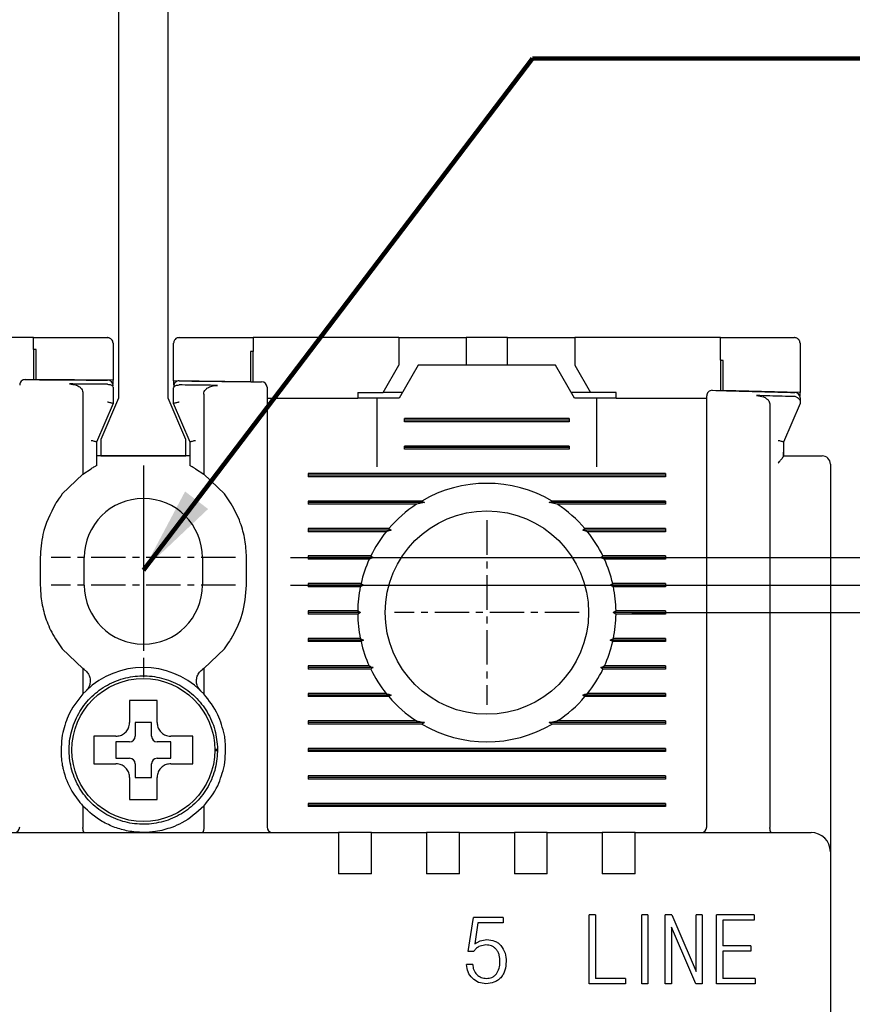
# Model space of a CAD drawing. Extents: x -235 to 1048, y -1897 to 585.
# Tile 17 of 23: x 452 to 483, y 431 to 466. Entities that reach past the tile are written whole.
import ezdxf

# ---------------------------------------------------------------- set-up
doc = ezdxf.new("R2010")
doc.units = 0
doc.header["$MEASUREMENT"] = 0
doc.linetypes.add('CENTER', pattern=[2, 1.25, -0.25, 0.25, -0.25])
doc.layers.get('0').update_dxf_attribs({"linetype": 'CONTINUOUS'})
for name, color, linetype in [('cen', 1, 'CENTER'), ('di', 3, 'CONTINUOUS'), ('DIM', 3, 'CONTINUOUS')]:
    doc.layers.add(name, color=color, linetype=linetype)
doc.styles.add('KIM', font='ROMANS.shx', dxfattribs={"height": 5, "bigfont": 'GSG1.shx'})
doc.styles.get("Standard").update_dxf_attribs({"font": 'romans.shx', "height": 2, "bigfont": 'hgs.shx'})
doc.dimstyles.get("Standard").update_dxf_attribs({"dimscale": 0, "dimtxt": 2, "dimasz": 2, "dimexe": 0.5, "dimexo": 0.5, "dimgap": 1, "dimtad": 1, "dimdsep": 46, "dimtxsty": 'Standard', "dimcen": 0, "dimclrd": 3, "dimclre": 3, "dimclrt": 3, "dimadec": 0, "dimazin": 2, "dimtp": 0.1, "dimtm": 0.1, "dimtfac": 1, "dimtmove": 0, "dimatfit": 3, "dimfxl": 0, "dimtolj": 1, "dimarcsym": 0})
doc.dimstyles.new('STANDARD$0', dxfattribs={"dimtxt": 5, "dimasz": 5, "dimexe": 1, "dimexo": 2, "dimgap": 2, "dimtad": 1, "dimdec": 4, "dimzin": 12, "dimdsep": 46, "dimtxsty": 'KIM', "dimcen": -1, "dimdle": 0.1, "dimadec": 0, "dimazin": 0, "dimtfac": 1, "dimtdec": 4, "dimtmove": 0, "dimatfit": 3, "dimfxl": 0, "dimtolj": 1, "dimtzin": 0, "dimarcsym": 0})

# ---------------------------------------------------------------- blocks, each defined once
blk = doc.blocks.new('*D566')
at = {"layer": 'di'}
for p, q in [((474.593, 444.759), (521.079, 444.759)), ((519.079, 441.959), (519.079, 367.559)), ((474.593, 364.759), (521.079, 364.759))]:
    blk.add_line(p, q, dxfattribs=at)
for points in [[(518.612, 441.959), (519.546, 441.959), (519.079, 444.759)], [(518.612, 367.559), (519.546, 367.559), (519.079, 364.759)]]:
    blk.add_solid(points, dxfattribs=at)
at = {"layer": 'di', "insert": (516.079, 404.759), "char_height": 2, "attachment_point": 5, "rotation": 90}
blk.add_mtext('\\A1;80', dxfattribs=at)
blk = doc.blocks.new('*D567')
at = {"layer": 'di'}
for p, q in [((483.117, 436.759), (511.079, 436.759)), ((509.079, 433.959), (509.079, 375.559)), ((483.117, 372.759), (511.079, 372.759))]:
    blk.add_line(p, q, dxfattribs=at)
for points in [[(508.612, 433.959), (509.546, 433.959), (509.079, 436.759)], [(508.612, 375.559), (509.546, 375.559), (509.079, 372.759)]]:
    blk.add_solid(points, dxfattribs=at)
at = {"layer": 'di', "insert": (506.079, 404.759), "char_height": 2, "attachment_point": 5, "rotation": 90}
blk.add_mtext('\\A1;64', dxfattribs=at)
blk = doc.blocks.new('*D588')
at = {"layer": 'di'}
for p, q in [((462.171, 446.759), (531.528, 446.759)), ((529.528, 443.959), (529.528, 365.559)), ((462.093, 362.759), (531.528, 362.759))]:
    blk.add_line(p, q, dxfattribs=at)
for points in [[(529.061, 443.959), (529.994, 443.959), (529.528, 446.759)], [(529.061, 365.559), (529.994, 365.559), (529.528, 362.759)]]:
    blk.add_solid(points, dxfattribs=at)
at = {"layer": 'di', "insert": (526.528, 404.759), "char_height": 2, "attachment_point": 5, "rotation": 90}
blk.add_mtext('\\A1;84', dxfattribs=at)
blk = doc.blocks.new('12323')
for p, q in [((3792.299, 1407.975), (3790.799, 1407.325)), ((3792.899, 1407.975), (3792.299, 1407.975)), ((3792.899, 1404.875), (3792.899, 1407.975)), ((3790.799, 1407.325), (3742.999, 1407.325)), ((3742.999, 1405.525), (3790.799, 1405.525)), ((3742.999, 1405.525), (3790.799, 1405.525)), ((3790.799, 1405.525), (3792.299, 1404.875)), ((3792.299, 1404.875), (3792.899, 1404.875))]:
    blk.add_line(p, q)
blk = doc.blocks.new('*D599')
at = {"layer": 'DIM'}
for p, q in [((509.079, 449.559), (509.079, 457.55)), ((462.171, 446.759), (511.079, 446.759)), ((509.079, 445.759), (509.079, 446.759)), ((462.171, 445.759), (511.079, 445.759)), ((509.079, 442.959), (509.079, 440.159))]:
    blk.add_line(p, q, dxfattribs=at)
for points in [[(508.612, 449.559), (509.546, 449.559), (509.079, 446.759)], [(508.612, 442.959), (509.546, 442.959), (509.079, 445.759)]]:
    blk.add_solid(points, dxfattribs=at)
at = {"layer": 'DIM', "insert": (504.579, 454.954), "char_height": 5, "attachment_point": 5, "rotation": 90, "style": 'KIM'}
blk.add_mtext('\\A1;1', dxfattribs=at)

msp = doc.modelspace()

# ---------------------------------------------------------------- linework, layer by layer
for p, q in [((452.817, 454.759), (447.517, 454.759)), ((452.817, 454.332), (452.817, 454.759)), ((455.717, 454.559), (455.717, 453.21)), ((457.917, 453.189), (457.917, 454.559)), ((460.817, 454.759), (460.817, 454.256)), ((466.117, 454.759), (460.817, 454.759)), ((466.117, 454.759), (466.117, 453.759)), ((466.117, 454.759), (468.067, 454.759)), ((468.067, 454.759), (468.567, 454.759)), ((468.567, 454.759), (468.567, 453.759)), ((470.067, 454.759), (468.567, 454.759)), ((470.067, 453.759), (470.067, 454.759)), ((470.067, 454.759), (470.567, 454.759)), ((470.567, 454.759), (472.517, 454.759)), ((472.517, 454.759), (472.517, 453.759)), ((477.817, 454.759), (472.517, 454.759)), ((477.817, 453.935), (477.817, 454.759)), ((480.717, 454.559), (480.717, 452.759)), ((452.817, 454.332), (452.817, 453.232)), ((452.917, 453.231), (452.917, 454.331)), ((460.717, 454.258), (460.717, 453.158)), ((460.817, 453.156), (460.817, 454.256)), ((477.817, 453.935), (477.817, 452.836)), ((477.917, 452.833), (477.917, 453.933)), ((465.539, 452.759), (466.117, 453.759)), ((466.817, 453.759), (466.124, 452.559)), ((471.817, 453.759), (466.817, 453.759)), ((472.509, 452.559), (471.817, 453.759)), ((472.517, 453.759), (473.094, 452.759)), ((455.717, 453.21), (452.917, 453.231)), ((455.717, 453.063), (455.717, 453.21)), ((457.917, 453.189), (457.917, 453.038)), ((460.717, 453.158), (457.917, 453.189)), ((454.617, 452.747), (454.617, 449.796)), ((455.518, 453.063), (455.517, 453.063)), ((455.717, 452.931), (455.717, 452.36)), ((457.917, 452.36), (457.917, 452.907)), ((458.118, 453.039), (458.117, 453.039)), ((464.617, 452.759), (464.617, 452.559)), ((464.617, 452.759), (465.539, 452.759)), ((466.239, 452.759), (465.539, 452.759)), ((473.094, 452.759), (472.394, 452.759)), ((474.017, 452.759), (473.094, 452.759)), ((474.017, 452.559), (474.017, 452.759)), ((480.717, 452.759), (477.917, 452.833)), ((480.717, 452.615), (480.717, 452.759)), ((455.717, 452.359), (455.117, 450.959)), ((455.717, 452.36), (455.717, 452.359)), ((457.917, 452.359), (457.917, 452.36)), ((458.517, 450.959), (457.917, 452.359)), ((459.017, 452.701), (459.017, 449.796)), ((461.317, 452.559), (464.617, 452.559)), ((465.317, 452.559), (464.617, 452.559)), ((465.317, 452.559), (465.317, 450.059)), ((466.124, 452.559), (465.317, 452.559)), ((473.317, 452.559), (472.509, 452.559)), ((474.017, 452.559), (473.317, 452.559)), ((473.317, 450.059), (473.317, 452.559)), ((474.017, 452.559), (477.317, 452.559)), ((480.717, 452.359), (480.117, 450.959)), ((461.317, 452.071), (461.317, 436.959)), ((479.617, 452.321), (479.617, 436.945)), ((466.317, 451.701), (466.317, 451.817)), ((472.317, 451.817), (466.317, 451.817)), ((472.317, 451.759), (466.317, 451.759)), ((472.317, 451.701), (466.317, 451.701)), ((472.317, 451.817), (472.317, 451.701)), ((477.317, 436.959), (477.317, 451.76)), ((455.117, 450.96), (455.117, 450.102)), ((455.117, 450.959), (455.117, 450.96)), ((458.517, 450.102), (458.517, 450.96)), ((458.517, 450.96), (458.517, 450.959)), ((480.117, 450.96), (480.117, 450.592)), ((480.117, 450.959), (480.117, 450.96)), ((466.317, 450.701), (466.317, 450.817)), ((472.317, 450.817), (466.317, 450.817)), ((472.317, 450.759), (466.317, 450.759)), ((472.317, 450.701), (466.317, 450.701)), ((472.317, 450.817), (472.317, 450.701)), ((480.117, 450.592), (480.117, 450.445)), ((458.517, 450.459), (455.117, 450.459)), ((480.117, 450.445), (480.115, 450.445)), ((480.117, 450.459), (481.117, 450.459)), ((454.617, 449.796), (454.917, 449.992)), ((458.717, 449.992), (459.017, 449.796)), ((481.817, 450.159), (481.817, 436.887)), ((454.617, 449.796), (453.867, 449.074)), ((459.767, 449.074), (459.017, 449.796)), ((462.817, 449.817), (462.817, 449.701)), ((475.817, 449.817), (462.817, 449.817)), ((475.817, 449.759), (462.817, 449.759)), ((475.817, 449.701), (462.817, 449.701)), ((475.817, 449.817), (475.817, 449.701)), ((460.017, 448.714), (459.767, 449.074)), ((466.945, 448.817), (462.817, 448.817)), ((462.817, 448.817), (462.817, 448.701)), ((466.945, 448.817), (467.045, 448.759)), ((471.588, 448.759), (471.688, 448.817)), ((475.817, 448.817), (471.688, 448.817)), ((475.817, 448.817), (475.817, 448.701)), ((467.045, 448.759), (462.817, 448.759)), ((466.758, 448.701), (462.817, 448.701)), ((467.045, 448.759), (466.758, 448.701)), ((475.817, 448.759), (471.588, 448.759)), ((471.876, 448.701), (471.588, 448.759)), ((475.817, 448.701), (471.876, 448.701)), ((465.747, 447.817), (462.817, 447.817)), ((462.817, 447.817), (462.817, 447.701)), ((465.829, 447.759), (462.817, 447.759)), ((465.651, 447.701), (462.817, 447.701)), ((475.817, 447.759), (472.804, 447.759)), ((475.817, 447.817), (472.886, 447.817)), ((475.817, 447.701), (472.982, 447.701)), ((475.817, 447.817), (475.817, 447.701)), ((466.917, 447.559), (466.917, 447.576)), ((471.716, 447.576), (471.717, 447.559)), ((453.067, 446.759), (453.067, 445.759)), ((454.667, 445.759), (454.667, 446.759)), ((458.967, 446.759), (458.967, 445.759)), ((460.567, 445.759), (460.567, 446.759)), ((465.091, 446.817), (462.817, 446.817)), ((462.817, 446.817), (462.817, 446.701)), ((465.174, 446.759), (462.817, 446.759)), ((465.037, 446.701), (462.817, 446.701)), ((475.817, 446.759), (473.459, 446.759)), ((475.817, 446.817), (473.542, 446.817)), ((475.817, 446.701), (473.596, 446.701)), ((475.817, 446.817), (475.817, 446.701)), ((464.737, 445.817), (462.817, 445.817)), ((462.817, 445.817), (462.817, 445.701)), ((464.827, 445.759), (462.817, 445.759)), ((464.712, 445.701), (462.817, 445.701)), ((464.827, 445.759), (464.712, 445.701)), ((464.737, 445.817), (464.827, 445.759)), ((473.807, 445.759), (473.896, 445.817)), ((473.921, 445.701), (473.807, 445.759)), ((475.817, 445.759), (473.807, 445.759)), ((475.817, 445.817), (473.896, 445.817)), ((475.817, 445.701), (473.921, 445.701)), ((475.817, 445.817), (475.817, 445.701)), ((464.617, 444.817), (462.817, 444.817)), ((462.817, 444.817), (462.817, 444.701)), ((464.717, 444.759), (462.817, 444.759)), ((464.617, 444.701), (462.817, 444.701)), ((464.617, 444.817), (464.717, 444.759)), ((464.717, 444.759), (464.617, 444.701)), ((473.917, 444.759), (474.016, 444.817)), ((474.016, 444.701), (473.917, 444.759)), ((475.817, 444.759), (473.917, 444.759)), ((475.817, 444.817), (474.016, 444.817)), ((475.817, 444.701), (474.016, 444.701)), ((475.817, 444.817), (475.817, 444.701)), ((453.617, 443.804), (453.867, 443.444)), ((464.712, 443.817), (462.817, 443.817)), ((462.817, 443.817), (462.817, 443.701)), ((464.712, 443.817), (464.827, 443.759)), ((473.807, 443.759), (473.921, 443.817)), ((475.817, 443.817), (473.921, 443.817)), ((475.817, 443.817), (475.817, 443.701)), ((453.867, 443.444), (454.617, 442.722)), ((459.017, 442.722), (459.767, 443.444)), ((464.827, 443.759), (462.817, 443.759)), ((464.737, 443.701), (462.817, 443.701)), ((464.827, 443.759), (464.737, 443.701)), ((475.817, 443.759), (473.807, 443.759)), ((473.896, 443.701), (473.807, 443.759)), ((475.817, 443.701), (473.896, 443.701)), ((454.617, 442.722), (454.617, 441.799)), ((454.669, 442.685), (454.617, 442.722)), ((459.017, 442.722), (458.964, 442.685)), ((459.017, 442.722), (459.017, 441.799)), ((465.037, 442.817), (462.817, 442.817)), ((462.817, 442.817), (462.817, 442.701)), ((465.174, 442.759), (462.817, 442.759)), ((465.091, 442.701), (462.817, 442.701)), ((475.817, 442.759), (473.459, 442.759)), ((475.817, 442.701), (473.542, 442.701)), ((475.817, 442.817), (473.596, 442.817)), ((475.817, 442.817), (475.817, 442.701)), ((454.617, 441.799), (454.731, 441.915)), ((458.902, 441.915), (459.017, 441.799)), ((465.651, 441.817), (462.817, 441.817)), ((462.817, 441.817), (462.817, 441.701)), ((465.829, 441.759), (462.817, 441.759)), ((465.747, 441.701), (462.817, 441.701)), ((466.916, 441.943), (466.917, 441.959)), ((471.717, 441.959), (471.717, 441.943)), ((475.817, 441.759), (472.804, 441.759)), ((475.817, 441.701), (472.886, 441.701)), ((475.817, 441.817), (472.982, 441.817)), ((475.817, 441.817), (475.817, 441.701)), ((457.117, 440.759), (456.517, 440.759)), ((456.517, 440.759), (456.517, 440.259)), ((457.117, 440.259), (457.117, 440.759)), ((466.758, 440.817), (462.817, 440.817)), ((462.817, 440.817), (462.817, 440.701)), ((467.045, 440.759), (462.817, 440.759)), ((466.945, 440.701), (462.817, 440.701)), ((466.758, 440.817), (467.045, 440.759)), ((467.045, 440.759), (466.945, 440.701)), ((471.588, 440.759), (471.876, 440.817)), ((471.688, 440.701), (471.588, 440.759)), ((475.817, 440.759), (471.588, 440.759)), ((475.817, 440.701), (471.688, 440.701)), ((475.817, 440.817), (471.876, 440.817)), ((475.817, 440.817), (475.817, 440.701)), ((455.247, 440.259), (455.017, 440.259)), ((456.317, 440.059), (455.817, 440.059)), ((455.817, 440.059), (455.817, 439.459)), ((457.817, 440.059), (457.317, 440.059)), ((457.817, 439.459), (457.817, 440.059)), ((459.416, 439.793), (459.517, 439.793)), ((459.517, 439.725), (459.416, 439.725)), ((459.517, 439.793), (459.517, 439.725)), ((462.817, 439.817), (462.817, 439.701)), ((475.817, 439.817), (462.817, 439.817)), ((475.817, 439.759), (462.817, 439.759)), ((475.817, 439.701), (462.817, 439.701)), ((475.817, 439.817), (475.817, 439.701)), ((455.817, 439.459), (456.317, 439.459)), ((456.517, 439.259), (456.517, 438.759)), ((457.117, 438.759), (457.117, 439.259)), ((457.317, 439.459), (457.817, 439.459)), ((456.517, 438.759), (457.117, 438.759)), ((462.817, 438.817), (462.817, 438.701)), ((475.817, 438.817), (462.817, 438.817)), ((475.817, 438.759), (462.817, 438.759)), ((475.817, 438.817), (475.817, 438.701)), ((475.817, 438.701), (462.817, 438.701)), ((456.317, 438.189), (456.317, 437.959)), ((454.617, 437.72), (454.617, 436.945)), ((459.017, 437.72), (459.017, 436.945)), ((462.817, 437.817), (462.817, 437.701)), ((475.817, 437.817), (462.817, 437.817)), ((475.817, 437.759), (462.817, 437.759)), ((475.817, 437.701), (462.817, 437.701)), ((475.817, 437.817), (475.817, 437.701)), ((449.717, 436.759), (463.917, 436.759)), ((454.617, 436.945), (454.617, 436.943)), ((459.017, 436.943), (459.017, 436.945)), ((463.917, 436.759), (463.917, 436.068)), ((465.117, 436.759), (463.917, 436.759)), ((465.117, 436.759), (467.117, 436.759)), ((465.117, 436.068), (465.117, 436.759)), ((467.117, 436.759), (467.117, 436.068)), ((468.317, 436.759), (467.117, 436.759)), ((468.317, 436.759), (470.317, 436.759)), ((468.317, 436.068), (468.317, 436.759)), ((470.317, 436.759), (470.317, 436.068)), ((471.517, 436.759), (470.317, 436.759)), ((471.517, 436.759), (473.517, 436.759)), ((471.517, 436.068), (471.517, 436.759)), ((473.517, 436.759), (473.517, 436.068)), ((474.717, 436.759), (473.517, 436.759)), ((474.717, 436.759), (481.117, 436.759)), ((474.717, 436.068), (474.717, 436.759)), ((479.617, 436.945), (479.617, 436.943)), ((481.817, 436.887), (481.817, 436.059)), ((463.917, 436.068), (463.917, 435.259)), ((465.117, 435.259), (465.117, 436.068)), ((467.117, 436.068), (467.117, 435.259)), ((468.317, 435.259), (468.317, 436.068)), ((470.317, 436.068), (470.317, 435.259)), ((471.517, 435.259), (471.517, 436.068)), ((473.517, 436.068), (473.517, 435.259)), ((474.717, 435.259), (474.717, 436.068)), ((481.817, 436.059), (481.817, 373.459)), ((465.117, 435.259), (463.917, 435.259)), ((468.317, 435.259), (467.117, 435.259)), ((471.517, 435.259), (470.317, 435.259)), ((474.717, 435.259), (473.517, 435.259)), ((473.041, 431.259), (473.041, 433.759)), ((473.265, 433.759), (473.041, 433.759)), ((473.265, 433.759), (473.265, 431.451)), ((474.954, 431.259), (474.954, 433.759)), ((475.178, 433.759), (474.954, 433.759)), ((475.178, 433.759), (475.178, 431.259)), ((475.809, 431.259), (475.809, 433.759)), ((476.053, 433.759), (475.809, 433.759)), ((476.053, 433.759), (476.226, 433.342)), ((476.931, 431.708), (476.931, 433.759)), ((477.155, 433.759), (476.931, 433.759)), ((477.155, 433.759), (477.155, 431.259)), ((479.04, 433.759), (477.677, 433.759)), ((477.677, 431.259), (477.677, 433.759)), ((479.04, 433.759), (479.04, 433.567)), ((468.641, 432.429), (468.833, 433.663)), ((469.91, 433.663), (468.833, 433.663)), ((468.993, 433.471), (468.879, 432.703)), ((469.91, 433.471), (468.993, 433.471)), ((469.91, 433.663), (469.91, 433.471)), ((479.04, 433.567), (477.901, 433.567)), ((477.901, 433.567), (477.901, 432.637)), ((476.738, 431.677), (476.033, 433.31)), ((476.033, 433.31), (476.033, 431.259)), ((476.226, 433.342), (476.931, 431.708)), ((468.879, 432.703), (469.078, 432.821)), ((469.283, 432.669), (469.029, 432.609)), ((469.078, 432.821), (469.318, 432.862)), ((468.833, 432.429), (468.641, 432.429)), ((478.919, 432.637), (477.901, 432.637)), ((478.919, 432.445), (477.901, 432.445)), ((477.901, 432.445), (477.901, 431.451)), ((478.919, 432.637), (478.919, 432.445)), ((468.801, 431.958), (468.577, 431.958)), ((476.927, 431.259), (476.738, 431.677)), ((474.357, 431.259), (473.041, 431.259)), ((474.357, 431.451), (473.265, 431.451)), ((474.357, 431.451), (474.357, 431.259)), ((475.178, 431.259), (474.954, 431.259)), ((476.033, 431.259), (475.809, 431.259)), ((477.155, 431.259), (476.927, 431.259)), ((479.084, 431.259), (477.677, 431.259)), ((479.084, 431.451), (477.901, 431.451)), ((479.084, 431.451), (479.084, 431.259))]:
    msp.add_line(p, q)
at = {"flags": 128}
for points in [[(452.917, 454.331), (452.904, 454.331), (452.892, 454.331), (452.879, 454.331), (452.867, 454.332), (452.854, 454.332), (452.842, 454.332), (452.829, 454.332), (452.817, 454.332)], [(460.817, 454.256), (460.804, 454.256), (460.792, 454.257), (460.779, 454.257), (460.767, 454.257), (460.754, 454.257), (460.742, 454.257), (460.729, 454.257), (460.717, 454.258)], [(477.917, 453.933), (477.904, 453.933), (477.892, 453.933), (477.879, 453.934), (477.867, 453.934), (477.854, 453.934), (477.842, 453.935), (477.829, 453.935), (477.817, 453.935)], [(465.747, 447.817), (465.79, 447.787), (465.829, 447.759)], [(472.804, 447.759), (472.844, 447.787), (472.886, 447.817)], [(465.091, 446.817), (465.157, 446.771), (465.174, 446.759)], [(473.542, 442.701), (473.476, 442.747), (473.459, 442.759)], [(465.829, 441.759), (465.789, 441.731), (465.747, 441.701)], [(472.886, 441.701), (472.844, 441.731), (472.804, 441.759)]]:
    msp.add_lwpolyline(points, dxfattribs=at)
for centre, radius in [((469.317, 444.759), 3.7), ((456.817, 439.759), 2.6)]:
    msp.add_circle(centre, radius)
for centre, radius, start, end in [((452.517, 453.034), 0.2, 89.6454, 180), ((455.517, 453.012), 0.2, 360, 89.5157), ((458.117, 452.987), 0.2, 89.4033, 180), ((461.117, 452.953), 0.2, 0, 89.2735), ((477.517, 452.643), 0.2, 88.5642, 180), ((480.517, 452.565), 0.2, 0, 88.4345), ((481.517, 450.159), 0.3, 0, 90), ((469.317, 444.759), 4.7, 59.6946, 120.3054), ((456.817, 446.759), 2.15, 0, 180), ((469.317, 444.759), 4.7, 122.9885, 139.4145), ((469.317, 444.759), 4.7, 40.5855, 57.0115), ((469.317, 444.759), 4.7, 141.2434, 154.0354), ((469.317, 444.759), 4.7, 25.9646, 38.7566), ((469.317, 444.759), 4.7, 155.591, 166.9942), ((469.317, 444.759), 4.7, 13.0058, 24.409), ((456.817, 445.759), 2.15, 180, 0), ((469.317, 444.759), 4.7, 168.4349, 179.2962), ((469.317, 444.759), 4.7, 0.7038, 11.5651), ((469.317, 444.759), 4.7, 180.7038, 191.5651), ((469.317, 444.759), 4.7, 348.4349, 359.2962), ((469.317, 444.759), 4.7, 193.0058, 204.409), ((469.317, 444.759), 4.7, 335.591, 346.9942), ((456.817, 439.759), 3, 45.9514, 134.0486), ((469.317, 444.759), 4.7, 205.9646, 218.7566), ((469.317, 444.759), 4.7, 321.2434, 334.0354), ((469.317, 444.759), 4.7, 220.5855, 237.0115), ((469.317, 444.759), 4.7, 302.9885, 319.4145), ((469.317, 444.759), 4.7, 239.6946, 300.3054), ((456.317, 440.259), 0.2, 270, 0), ((457.317, 440.259), 0.2, 180, 270), ((456.317, 439.259), 0.2, 0, 90), ((457.317, 439.259), 0.2, 90, 180), ((452.117, 436.959), 0.2, 270, 0), ((461.517, 436.959), 0.2, 180, 270), ((477.117, 436.959), 0.2, 270, 0), ((481.117, 436.059), 0.7, 0, 90)]:
    msp.add_arc(centre, radius, start, end)
for points, knots in [([(452.817, 454.759), (453.544, 454.759), (454.444, 454.759), (455.344, 454.759), (455.517, 454.759)], [0, 0, 0, 0, 0.808021, 1, 1, 1, 1]), ([(455.717, 454.559), (455.71, 454.606), (455.701, 454.662), (455.635, 454.722), (455.6, 454.743), (455.56, 454.755), (455.533, 454.759), (455.518, 454.759), (455.517, 454.759)], [0, 0, 0, 0, 0.586421, 0.714837, 0.843964, 0.916288, 0.989304, 1, 1, 1, 1]), ([(458.117, 454.759), (458.106, 454.759), (458.081, 454.757), (458.04, 454.746), (457.988, 454.717), (457.93, 454.654), (457.922, 454.597), (457.917, 454.559)], [0, 0, 0, 0, 0.062689, 0.141438, 0.269748, 0.524734, 1, 1, 1, 1]), ([(458.117, 454.759), (458.777, 454.759), (459.677, 454.759), (460.577, 454.759), (460.817, 454.759)], [0, 0, 0, 0, 0.734224, 1, 1, 1, 1]), ([(477.817, 454.759), (478.533, 454.759), (479.433, 454.759), (480.333, 454.759), (480.517, 454.759)], [0, 0, 0, 0, 0.796383, 1, 1, 1, 1]), ([(480.717, 454.559), (480.71, 454.605), (480.701, 454.661), (480.637, 454.721), (480.602, 454.742), (480.563, 454.755), (480.535, 454.759), (480.52, 454.759), (480.517, 454.759)], [0, 0, 0, 0, 0.58431, 0.710576, 0.837529, 0.909445, 0.982025, 1, 1, 1, 1]), ([(452.518, 453.234), (452.69, 453.233), (453.69, 453.226), (454.69, 453.218), (455.518, 453.212)], [0, 0, 0, 0, 0.172174, 1, 1, 1, 1]), ([(455.517, 453.063), (455.217, 453.066), (454.753, 453.07), (454.289, 453.073), (454.125, 453.074)], [0, 0, 0, 0, 0.646884, 1, 1, 1, 1]), ([(454.125, 453.074), (454.21, 453.067), (454.341, 453.056), (454.49, 452.979), (454.569, 452.902), (454.611, 452.822), (454.615, 452.77), (454.617, 452.747)], [0, 0, 0, 0, 0.389032, 0.594969, 0.761033, 0.893918, 1, 1, 1, 1]), ([(458.119, 453.187), (458.946, 453.178), (459.946, 453.167), (460.946, 453.155), (461.119, 453.153)], [0, 0, 0, 0, 0.827381, 1, 1, 1, 1]), ([(455.518, 453.063), (455.539, 453.062), (455.58, 453.059), (455.635, 453.041), (455.68, 453.013), (455.709, 452.976), (455.716, 452.947), (455.717, 452.932), (455.717, 452.931)], [0, 0, 0, 0, 0.184812, 0.369329, 0.561684, 0.774222, 0.990891, 1, 1, 1, 1]), ([(457.917, 452.907), (457.917, 452.907), (457.917, 452.923), (457.924, 452.952), (457.954, 452.989), (457.999, 453.017), (458.055, 453.035), (458.096, 453.037), (458.117, 453.039)], [0, 0, 0, 0, 0.009072, 0.230311, 0.441413, 0.632595, 0.816154, 1, 1, 1, 1]), ([(459.516, 453.023), (459.349, 453.025), (458.883, 453.031), (458.418, 453.035), (458.118, 453.039)], [0, 0, 0, 0, 0.357126, 1, 1, 1, 1]), ([(459.017, 452.701), (459.02, 452.733), (459.028, 452.798), (459.089, 452.886), (459.198, 452.966), (459.348, 453.017), (459.462, 453.021), (459.516, 453.023)], [0, 0, 0, 0, 0.146941, 0.293551, 0.479409, 0.75724, 1, 1, 1, 1]), ([(461.317, 452.953), (461.317, 452.952), (461.317, 452.947), (461.317, 452.874), (461.317, 452.679), (461.317, 452.402), (461.317, 452.181), (461.317, 452.071)], [0, 0, 0, 0, 0.070956, 0.303199, 0.535461, 0.76773, 1, 1, 1, 1]), ([(477.522, 452.843), (477.693, 452.839), (478.694, 452.814), (479.694, 452.787), (480.522, 452.764)], [0, 0, 0, 0, 0.171722, 1, 1, 1, 1]), ([(455.517, 452.424), (455.518, 452.424), (455.534, 452.42), (455.572, 452.412), (455.627, 452.398), (455.677, 452.383), (455.71, 452.369), (455.714, 452.363), (455.717, 452.36)], [0, 0, 0, 0, 0.014306, 0.155256, 0.3703964, 0.5814904, 0.7907125, 1, 1, 1, 1]), ([(457.917, 452.36), (457.919, 452.363), (457.923, 452.369), (457.956, 452.383), (458.006, 452.398), (458.061, 452.412), (458.099, 452.42), (458.115, 452.424), (458.117, 452.424)], [0, 0, 0, 0, 0.209288, 0.41851, 0.629604, 0.844744, 0.985694, 1, 1, 1, 1]), ([(477.317, 451.76), (477.317, 451.795), (477.317, 451.939), (477.317, 452.184), (477.317, 452.438), (477.317, 452.61), (477.317, 452.632), (477.317, 452.643)], [0, 0, 0, 0, 0.0717038, 0.3038527, 0.5359293, 0.7679639, 1, 1, 1, 1]), ([(479.133, 452.652), (479.218, 452.644), (479.348, 452.63), (479.495, 452.549), (479.573, 452.471), (479.611, 452.392), (479.615, 452.342), (479.617, 452.321)], [0, 0, 0, 0, 0.392749, 0.600225, 0.767411, 0.901701, 1, 1, 1, 1]), ([(480.521, 452.615), (480.22, 452.623), (479.757, 452.636), (479.294, 452.648), (479.133, 452.652)], [0, 0, 0, 0, 0.6516242, 1, 1, 1, 1]), ([(480.591, 452.598), (480.573, 452.605), (480.551, 452.614), (480.526, 452.615), (480.521, 452.615)], [0, 0, 0, 0, 0.777413, 1, 1, 1, 1]), ([(480.591, 452.598), (480.603, 452.591), (480.634, 452.575), (480.677, 452.538), (480.71, 452.489), (480.714, 452.451), (480.717, 452.433)], [0, 0, 0, 0, 0.167985, 0.443984, 0.72178, 1, 1, 1, 1]), ([(480.717, 452.565), (480.717, 452.555), (480.717, 452.54), (480.717, 452.46), (480.717, 452.433)], [0, 0, 0, 0, 0.648733, 1, 1, 1, 1]), ([(480.717, 452.433), (480.717, 452.42), (480.717, 452.394), (480.717, 452.368), (480.717, 452.36), (480.717, 452.359), (480.717, 452.359)], [0, 0, 0, 0, 0.356715, 0.717462, 0.93168, 1, 1, 1, 1]), ([(454.917, 451.023), (454.918, 451.023), (454.934, 451.02), (454.972, 451.011), (455.027, 450.998), (455.077, 450.982), (455.11, 450.969), (455.114, 450.963), (455.117, 450.96)], [0, 0, 0, 0, 0.014303, 0.155266, 0.370407, 0.581498, 0.790716, 1, 1, 1, 1]), ([(458.517, 450.96), (458.519, 450.963), (458.523, 450.969), (458.556, 450.982), (458.606, 450.998), (458.661, 451.011), (458.699, 451.02), (458.715, 451.023), (458.717, 451.023)], [0, 0, 0, 0, 0.2092835, 0.4185016, 0.6295928, 0.8447335, 0.9856967, 1, 1, 1, 1]), ([(479.917, 451.023), (479.918, 451.023), (479.934, 451.02), (479.972, 451.011), (480.027, 450.998), (480.077, 450.982), (480.11, 450.969), (480.114, 450.963), (480.117, 450.96)], [0, 0, 0, 0, 0.014303, 0.155266, 0.370407, 0.581498, 0.790716, 1, 1, 1, 1]), ([(480.115, 450.445), (480.116, 450.493), (480.117, 450.543), (480.117, 450.591), (480.117, 450.592)], [0, 0, 0, 0, 0.973007, 1, 1, 1, 1]), ([(479.917, 450.193), (479.917, 450.194), (479.948, 450.232), (480.005, 450.3), (480.07, 450.378), (480.106, 450.424), (480.113, 450.44), (480.115, 450.445)], [0, 0, 0, 0, 0.008619, 0.366636, 0.667244, 0.8834, 1, 1, 1, 1]), ([(481.117, 450.459), (481.161, 450.459), (481.251, 450.459), (481.37, 450.459), (481.461, 450.459), (481.509, 450.459), (481.515, 450.459), (481.517, 450.459)], [0, 0, 0, 0, 0.212955, 0.425889, 0.639443, 0.854314, 1, 1, 1, 1]), ([(455.117, 450.102), (455.115, 450.101), (455.11, 450.099), (455.08, 450.083), (455.034, 450.059), (454.977, 450.027), (454.936, 450.003), (454.917, 449.992)], [0, 0, 0, 0, 0.188954, 0.377385, 0.579407, 0.805366, 1, 1, 1, 1]), ([(458.717, 449.992), (458.687, 450.009), (458.632, 450.041), (458.565, 450.076), (458.524, 450.098), (458.519, 450.1), (458.517, 450.102)], [0, 0, 0, 0, 0.297961, 0.559955, 0.798942, 1, 1, 1, 1]), ([(453.867, 449.074), (453.791, 448.973), (453.705, 448.858), (453.627, 448.73), (453.617, 448.714)], [0, 0, 0, 0, 0.873396, 1, 1, 1, 1]), ([(453.617, 448.714), (453.434, 448.352), (453.123, 447.733), (453.083, 447.045), (453.067, 446.759)], [0, 0, 0, 0, 0.585065, 1, 1, 1, 1]), ([(460.567, 446.759), (460.567, 446.767), (460.566, 446.982), (460.526, 447.413), (460.358, 448.074), (460.137, 448.489), (460.017, 448.714)], [0, 0, 0, 0, 0.010804, 0.31547, 0.628954, 1, 1, 1, 1]), ([(465.829, 447.759), (465.812, 447.753), (465.752, 447.734), (465.693, 447.715), (465.651, 447.701)], [0, 0, 0, 0, 0.296332, 1, 1, 1, 1]), ([(472.982, 447.701), (472.94, 447.715), (472.881, 447.734), (472.821, 447.753), (472.804, 447.759)], [0, 0, 0, 0, 0.7036676, 1, 1, 1, 1]), ([(465.174, 446.759), (465.171, 446.758), (465.125, 446.739), (465.079, 446.719), (465.037, 446.701)], [0, 0, 0, 0, 0.076336, 1, 1, 1, 1]), ([(473.459, 446.759), (473.465, 446.763), (473.492, 446.782), (473.52, 446.802), (473.542, 446.817)], [0, 0, 0, 0, 0.205241, 1, 1, 1, 1]), ([(473.596, 446.701), (473.554, 446.719), (473.509, 446.739), (473.463, 446.758), (473.459, 446.759)], [0, 0, 0, 0, 0.923664, 1, 1, 1, 1]), ([(453.067, 445.759), (453.071, 445.62), (453.083, 445.271), (453.198, 444.717), (453.389, 444.202), (453.556, 443.91), (453.617, 443.804)], [0, 0, 0, 0, 0.203769, 0.508656, 0.822416, 1, 1, 1, 1]), ([(460.017, 443.804), (460.169, 444.097), (460.49, 444.71), (460.54, 445.399), (460.567, 445.759)], [0, 0, 0, 0, 0.477673, 1, 1, 1, 1]), ([(459.767, 443.444), (459.835, 443.536), (459.923, 443.652), (460, 443.777), (460.017, 443.804)], [0, 0, 0, 0, 0.784311, 1, 1, 1, 1]), ([(465.037, 442.817), (465.079, 442.799), (465.125, 442.78), (465.171, 442.761), (465.174, 442.759)], [0, 0, 0, 0, 0.922331, 1, 1, 1, 1]), ([(465.174, 442.759), (465.168, 442.755), (465.141, 442.736), (465.113, 442.717), (465.091, 442.701)], [0, 0, 0, 0, 0.206513, 1, 1, 1, 1]), ([(473.459, 442.759), (473.463, 442.761), (473.509, 442.78), (473.554, 442.799), (473.596, 442.817)], [0, 0, 0, 0, 0.077669, 1, 1, 1, 1]), ([(459.517, 439.793), (459.496, 440.027), (459.454, 440.499), (459.162, 441.155), (458.724, 441.714), (458.152, 442.142), (457.49, 442.406), (456.782, 442.49), (456.076, 442.388), (455.421, 442.107), (454.861, 441.666), (454.434, 441.095), (454.17, 440.433), (454.086, 439.725), (454.187, 439.019), (454.468, 438.364), (454.91, 437.804), (455.481, 437.377), (456.143, 437.112), (456.851, 437.028), (457.557, 437.13), (458.212, 437.411), (458.772, 437.853), (459.197, 438.423), (459.472, 439.086), (459.502, 439.559), (459.517, 439.793)], [0, 0, 0, 0, 0.041425, 0.083575, 0.125, 0.166425, 0.208575, 0.25, 0.291425, 0.333575, 0.375, 0.416425, 0.458575, 0.5, 0.541425, 0.583575, 0.625, 0.666425, 0.708575, 0.75, 0.791425, 0.833575, 0.875, 0.916425, 0.958575, 1, 1, 1, 1]), ([(454.669, 442.685), (454.697, 442.662), (454.769, 442.605), (454.85, 442.478), (454.892, 442.312), (454.875, 442.141), (454.814, 442.005), (454.753, 441.94), (454.731, 441.915)], [0, 0, 0, 0, 0.1211815, 0.3120493, 0.5035284, 0.6956182, 0.8878237, 1, 1, 1, 1]), ([(458.902, 441.915), (458.896, 441.922), (458.85, 441.968), (458.783, 442.072), (458.742, 442.238), (458.758, 442.408), (458.83, 442.564), (458.913, 442.649), (458.961, 442.683), (458.964, 442.685)], [0, 0, 0, 0, 0.030924, 0.221865, 0.413398, 0.605556, 0.797871, 0.989794, 1, 1, 1, 1]), ([(454.617, 441.799), (454.416, 441.545), (454.071, 441.11), (453.927, 440.541), (453.867, 440.305)], [0, 0, 0, 0, 0.583241, 1, 1, 1, 1]), ([(459.767, 440.305), (459.701, 440.558), (459.554, 441.126), (459.208, 441.559), (459.017, 441.799)], [0, 0, 0, 0, 0.445861, 1, 1, 1, 1]), ([(465.651, 441.817), (465.693, 441.803), (465.752, 441.784), (465.812, 441.765), (465.829, 441.759)], [0, 0, 0, 0, 0.702611, 1, 1, 1, 1]), ([(472.804, 441.759), (472.821, 441.765), (472.881, 441.784), (472.94, 441.803), (472.982, 441.817)], [0, 0, 0, 0, 0.297389, 1, 1, 1, 1]), ([(456.317, 441.559), (456.317, 441.516), (456.317, 441.44), (456.317, 441.362), (456.317, 441.329)], [0, 0, 0, 0, 0.571794, 1, 1, 1, 1]), ([(456.317, 441.329), (456.317, 441.164), (456.317, 440.974), (456.317, 440.784), (456.317, 440.759)], [0, 0, 0, 0, 0.871112, 1, 1, 1, 1]), ([(457.317, 441.329), (457.317, 441.362), (457.317, 441.44), (457.317, 441.516), (457.317, 441.559)], [0, 0, 0, 0, 0.428206, 1, 1, 1, 1]), ([(457.317, 440.759), (457.317, 440.784), (457.317, 440.974), (457.317, 441.164), (457.317, 441.329)], [0, 0, 0, 0, 0.128888, 1, 1, 1, 1]), ([(455.817, 440.259), (455.873, 440.265), (455.985, 440.276), (456.135, 440.362), (456.248, 440.488), (456.308, 440.629), (456.314, 440.722), (456.317, 440.759)], [0, 0, 0, 0, 0.214612, 0.429239, 0.643513, 0.857576, 1, 1, 1, 1]), ([(457.317, 440.759), (457.322, 440.703), (457.333, 440.591), (457.419, 440.441), (457.546, 440.328), (457.686, 440.268), (457.779, 440.262), (457.817, 440.259)], [0, 0, 0, 0, 0.214612, 0.429239, 0.643513, 0.857576, 1, 1, 1, 1]), ([(453.867, 440.305), (453.834, 440.01), (453.795, 439.646), (453.855, 439.283), (453.867, 439.214)], [0, 0, 0, 0, 0.807198, 1, 1, 1, 1]), ([(455.817, 440.259), (455.792, 440.259), (455.602, 440.259), (455.412, 440.259), (455.247, 440.259)], [0, 0, 0, 0, 0.128888, 1, 1, 1, 1]), ([(458.386, 440.259), (458.221, 440.259), (458.031, 440.259), (457.841, 440.259), (457.817, 440.259)], [0, 0, 0, 0, 0.871112, 1, 1, 1, 1]), ([(458.617, 440.259), (458.573, 440.259), (458.497, 440.259), (458.42, 440.259), (458.386, 440.259)], [0, 0, 0, 0, 0.571794, 1, 1, 1, 1]), ([(459.767, 439.214), (459.798, 439.503), (459.838, 439.871), (459.779, 440.228), (459.767, 440.305)], [0, 0, 0, 0, 0.78462, 1, 1, 1, 1]), ([(453.867, 439.214), (453.876, 439.165), (453.944, 438.831), (454.157, 438.284), (454.475, 437.894), (454.617, 437.72)], [0, 0, 0, 0, 0.0873637, 0.5935717, 1, 1, 1, 1]), ([(455.017, 439.259), (455.07, 439.259), (455.146, 439.259), (455.224, 439.259), (455.247, 439.259)], [0, 0, 0, 0, 0.70684, 1, 1, 1, 1]), ([(455.247, 439.259), (455.412, 439.259), (455.602, 439.259), (455.792, 439.259), (455.817, 439.259)], [0, 0, 0, 0, 0.871112, 1, 1, 1, 1]), ([(456.317, 438.759), (456.311, 438.815), (456.3, 438.928), (456.214, 439.077), (456.087, 439.19), (455.947, 439.25), (455.854, 439.257), (455.817, 439.259)], [0, 0, 0, 0, 0.214612, 0.429239, 0.643513, 0.857576, 1, 1, 1, 1]), ([(457.817, 439.259), (457.76, 439.254), (457.648, 439.243), (457.498, 439.156), (457.385, 439.03), (457.325, 438.889), (457.319, 438.796), (457.317, 438.759)], [0, 0, 0, 0, 0.2146123, 0.4292387, 0.6435135, 0.8575757, 1, 1, 1, 1]), ([(457.817, 439.259), (457.841, 439.259), (458.031, 439.259), (458.221, 439.259), (458.386, 439.259)], [0, 0, 0, 0, 0.128888, 1, 1, 1, 1]), ([(458.386, 439.259), (458.42, 439.259), (458.497, 439.259), (458.573, 439.259), (458.617, 439.259)], [0, 0, 0, 0, 0.428206, 1, 1, 1, 1]), ([(459.017, 437.72), (459.204, 437.955), (459.554, 438.392), (459.699, 438.954), (459.767, 439.214)], [0, 0, 0, 0, 0.538099, 1, 1, 1, 1]), ([(456.317, 438.759), (456.317, 438.735), (456.317, 438.545), (456.317, 438.355), (456.317, 438.189)], [0, 0, 0, 0, 0.128888, 1, 1, 1, 1]), ([(457.317, 438.189), (457.317, 438.355), (457.317, 438.545), (457.317, 438.735), (457.317, 438.759)], [0, 0, 0, 0, 0.871112, 1, 1, 1, 1]), ([(457.317, 437.959), (457.317, 438.013), (457.317, 438.089), (457.317, 438.166), (457.317, 438.189)], [0, 0, 0, 0, 0.70684, 1, 1, 1, 1]), ([(455.782, 436.943), (455.623, 437.009), (455.187, 437.192), (454.838, 437.514), (454.617, 437.72)], [0, 0, 0, 0, 0.364329, 1, 1, 1, 1]), ([(459.017, 437.72), (458.765, 437.491), (458.413, 437.172), (457.976, 436.994), (457.851, 436.943)], [0, 0, 0, 0, 0.713944, 1, 1, 1, 1]), ([(454.67, 436.759), (454.67, 436.759), (454.667, 436.759), (454.658, 436.762), (454.644, 436.78), (454.63, 436.822), (454.62, 436.878), (454.618, 436.921), (454.617, 436.943)], [0, 0, 0, 0, 0.013213, 0.11534, 0.344004, 0.565228, 0.782542, 1, 1, 1, 1]), ([(456.817, 436.759), (456.629, 436.768), (456.276, 436.785), (455.94, 436.893), (455.782, 436.943)], [0, 0, 0, 0, 0.532004, 1, 1, 1, 1]), ([(457.851, 436.943), (457.656, 436.883), (457.319, 436.778), (456.966, 436.765), (456.817, 436.759)], [0, 0, 0, 0, 0.575576, 1, 1, 1, 1]), ([(459.017, 436.943), (459.015, 436.921), (459.013, 436.878), (459.003, 436.822), (458.989, 436.78), (458.975, 436.762), (458.966, 436.759), (458.963, 436.759), (458.963, 436.759)], [0, 0, 0, 0, 0.217458, 0.434772, 0.655996, 0.88466, 0.986787, 1, 1, 1, 1]), ([(479.67, 436.759), (479.67, 436.759), (479.667, 436.759), (479.658, 436.762), (479.644, 436.78), (479.63, 436.822), (479.62, 436.878), (479.618, 436.921), (479.617, 436.943)], [0, 0, 0, 0, 0.013213, 0.11534, 0.344004, 0.565228, 0.782542, 1, 1, 1, 1]), ([(469.661, 432.506), (469.636, 432.532), (469.587, 432.582), (469.462, 432.654), (469.355, 432.663), (469.283, 432.669)], [0, 0, 0, 0, 0.250607, 0.49999, 1, 1, 1, 1]), ([(469.318, 432.862), (469.414, 432.854), (469.558, 432.841), (469.728, 432.747), (469.796, 432.68), (469.83, 432.646)], [0, 0, 0, 0, 0.499689, 0.749208, 1, 1, 1, 1]), ([(469.029, 432.609), (468.991, 432.585), (468.914, 432.538), (468.86, 432.465), (468.833, 432.429)], [0, 0, 0, 0, 0.501195, 1, 1, 1, 1]), ([(469.795, 432.054), (469.79, 432.134), (469.784, 432.255), (469.731, 432.408), (469.684, 432.473), (469.661, 432.506)], [0, 0, 0, 0, 0.501016, 0.750433, 1, 1, 1, 1]), ([(469.83, 432.646), (469.888, 432.559), (470.005, 432.382), (470.014, 432.171), (470.019, 432.064)], [0, 0, 0, 0, 0.4961539, 1, 1, 1, 1]), ([(468.789, 431.454), (468.729, 431.528), (468.607, 431.674), (468.587, 431.863), (468.577, 431.958)], [0, 0, 0, 0, 0.499277, 1, 1, 1, 1]), ([(468.801, 431.958), (468.808, 431.889), (468.822, 431.752), (468.908, 431.644), (468.951, 431.59)], [0, 0, 0, 0, 0.500579, 1, 1, 1, 1]), ([(469.662, 431.615), (469.703, 431.682), (469.786, 431.816), (469.792, 431.974), (469.795, 432.054)], [0, 0, 0, 0, 0.4970383, 1, 1, 1, 1]), ([(470.019, 432.064), (470.012, 431.958), (470.002, 431.799), (469.92, 431.601), (469.854, 431.519), (469.82, 431.478)], [0, 0, 0, 0, 0.500581, 0.749968, 1, 1, 1, 1]), ([(468.951, 431.59), (469.002, 431.549), (469.105, 431.467), (469.236, 431.457), (469.301, 431.451)], [0, 0, 0, 0, 0.499848, 1, 1, 1, 1]), ([(469.301, 431.451), (469.37, 431.458), (469.474, 431.467), (469.593, 431.539), (469.639, 431.589), (469.662, 431.615)], [0, 0, 0, 0, 0.5004333, 0.7497271, 1, 1, 1, 1]), ([(469.284, 431.259), (469.192, 431.266), (469.006, 431.28), (468.862, 431.396), (468.789, 431.454)], [0, 0, 0, 0, 0.500709, 1, 1, 1, 1]), ([(469.82, 431.478), (469.784, 431.443), (469.713, 431.374), (469.534, 431.28), (469.384, 431.267), (469.284, 431.259)], [0, 0, 0, 0, 0.251162, 0.501242, 1, 1, 1, 1])]:
    msp.add_open_spline(points, degree=3, knots=knots)
for points in [[(457.317, 441.559), (457.15, 441.559), (456.817, 441.559), (456.483, 441.559), (456.317, 441.559)], [(455.017, 440.259), (455.017, 440.092), (455.017, 439.759), (455.017, 439.426), (455.017, 439.259)], [(458.617, 439.259), (458.617, 439.426), (458.617, 439.759), (458.617, 440.092), (458.617, 440.259)], [(456.317, 437.959), (456.483, 437.959), (456.817, 437.959), (457.15, 437.959), (457.317, 437.959)]]:
    msp.add_open_spline(points, degree=3)
at = {"layer": 'cen'}
for p, q in [((456.817, 450.114), (456.817, 443.404)), ((456.817, 449.114), (456.817, 442.404)), ((469.317, 448.114), (469.317, 441.404)), ((460.171, 446.759), (453.462, 446.759)), ((460.171, 445.759), (453.462, 445.759)), ((472.671, 444.759), (465.962, 444.759))]:
    msp.add_line(p, q, dxfattribs=at)

# ---------------------------------------------------------------- block references
at = {"layer": 'di', "rotation": 270}
msp.add_blockref('12323', (-949.609, 4243.358), dxfattribs=at)

# ---------------------------------------------------------------- dimensions: what is measured, and where the dimension line sits
at = {"layer": 'di'}
for base, p1, p2, picture, middle in [((529.528, 362.759), (460.171, 446.759), (460.093, 362.759), '*D588', (529.528, 404.759)), ((519.079, 364.759), (472.593, 444.759), (472.593, 364.759), '*D566', (519.079, 404.759)), ((509.079, 372.759), (481.117, 436.759), (481.117, 372.759), '*D567', (509.079, 404.759))]:
    dim = msp.add_linear_dim(base=base, p1=p1, p2=p2, angle=270, dimstyle='STANDARD$0', override={"dimtxt": 3, "dimasz": 2.8, "dimexe": 2, "dimdec": 2, "dimzin": 8, "dimtxsty": 'Standard', "dimcen": 0, "dimclrd": 256, "dimclre": 256, "dimclrt": 256, "dimadec": 2, "dimazin": 2, "dimtfac": 0.6, "dimtdec": 2, "dimtmove": 0, "dimtzin": 8, "dimlwd": 65535, "dimlwe": 65535, "dimarcsym": 1}, dxfattribs=at)
    dim.commit()
    dim.dimension.update_dxf_attribs({"geometry": picture, "text_midpoint": middle, "dimtype": 160})
at = {"layer": 'DIM'}
dim = msp.add_linear_dim(base=(509.079, 446.759), p1=(460.171, 445.759), p2=(460.171, 446.759), angle=90, dimstyle='STANDARD$0', override={"dimtxt": 3, "dimasz": 2.8, "dimexe": 2, "dimdec": 2, "dimzin": 8, "dimcen": 0, "dimclrd": 256, "dimclre": 256, "dimclrt": 256, "dimadec": 2, "dimazin": 2, "dimtfac": 0.6, "dimtdec": 2, "dimtzin": 8, "dimlwd": 65535, "dimlwe": 65535, "dimarcsym": 1}, dxfattribs=at)
dim.commit()
dim.dimension.update_dxf_attribs({"geometry": '*D599', "text_midpoint": (504.579, 454.954)})

# ---------------------------------------------------------------- leaders
at = {"layer": 'di', "annotation_type": 0, "has_hookline": 1, "hookline_direction": 0, "text_width": 22.19}
msp.add_leader([(456.817, 446.298), (470.974, 464.913), (474.174, 464.913)], dimstyle='Standard', override={"dimscale": 1, "dimtxt": 4, "dimasz": 3.2, "dimexe": 2, "dimexo": 2, "dimgap": 2, "dimclrd": 256, "dimclre": 256, "dimclrt": 256, "dimadec": 2, "dimtfac": 0.6, "dimlwd": 65535, "dimlwe": 65535, "dimarcsym": 1}, dxfattribs=at)

doc.saveas('drawing.dxf')
